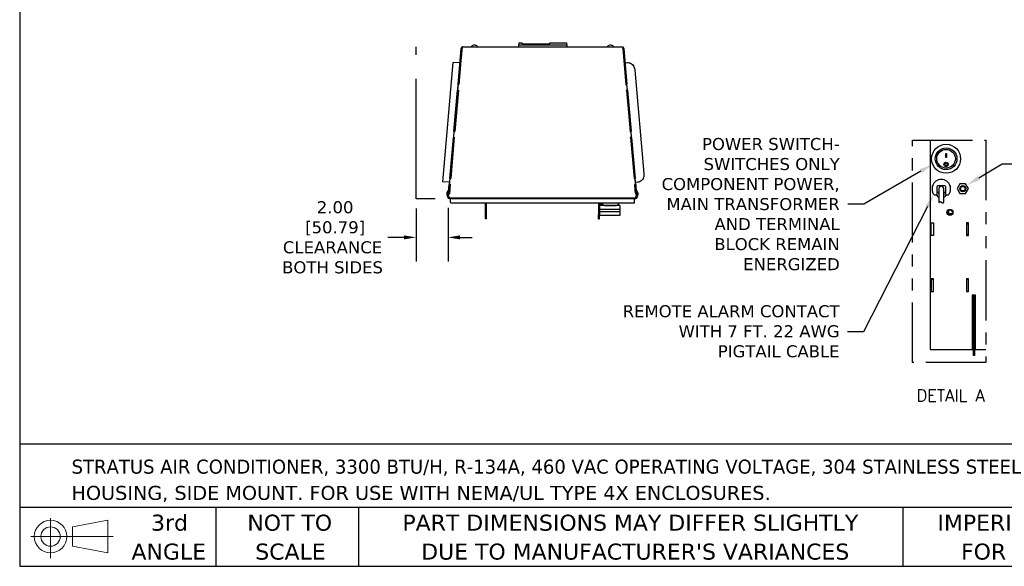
# Model space of a CAD drawing. Header units: inches. Extents: x -1 to 128, y 3 to 101.
# Tile 1 of 17: x -1 to 60, y 3 to 37. Entities that reach past the tile are written whole.
import ezdxf
from ezdxf import colors
from ezdxf.entities.mleader import LeaderData, LeaderLine
from ezdxf.enums import TextEntityAlignment as Align
from ezdxf.math import Vec2, Vec3

# ---------------------------------------------------------------- set-up
doc = ezdxf.new("R2010")
doc.units = ezdxf.units.IN
doc.header["$LTSCALE"] = 12
doc.header["$MEASUREMENT"] = 0
doc.header["$PDSIZE"] = -1
doc.linetypes.add('PHANTOM2', pattern=[1.25, 0.625, -0.125, 0.125, -0.125, 0.125, -0.125])
doc.linetypes.add('SLD-Solid', pattern=[0])
doc.layers.add('DIMENSIONS', color=140, linetype='SLD-Solid', lineweight=25)
doc.layers.add('TEXT', color=140, linetype='SLD-Solid', lineweight=25)
doc.layers.add('PHANTOM', color=130, linetype='PHANTOM2')
doc.styles.add('ROMANS', font='romans.shx')
doc.styles.add('SLDTEXTSTYLE0', font='verdana.ttf')
doc.styles.get("Standard").update_dxf_attribs({"font": 'verdana.ttf'})
doc.dimstyles.get("Standard").update_dxf_attribs({"dimtxt": 0.18, "dimasz": 0.18, "dimexe": 0.18, "dimexo": 0.0625, "dimgap": 0.09, "dimtad": 0, "dimtih": 1, "dimtoh": 1, "dimdec": 4, "dimzin": 0, "dimdsep": 46, "dimtxsty": 'Standard', "dimcen": 0.09, "dimadec": 0, "dimazin": 0, "dimtfac": 1, "dimtdec": 4, "dimtofl": 0, "dimtmove": 0, "dimatfit": 3, "dimfxl": 0, "dimtolj": 1, "dimtzin": 0, "dimarcsym": 0})

# ---------------------------------------------------------------- blocks, each defined once
blk = doc.blocks.new('Block11')
at = {"color": 7, "linetype": 'SLD-Solid', "lineweight": 18}
for p, q in [((1.223, 2.509), (1.223, 0)), ((2.589, 1.969), (4.807, 2.377)), ((2.589, 0.754), (2.589, 1.969)), ((4.807, 2.377), (4.807, 0.346)), ((0, 1.361), (5.137, 1.361)), ((2.589, 0.754), (4.807, 0.346))]:
    blk.add_line(p, q, dxfattribs=at)
for radius in [1.016, 0.607]:
    blk.add_circle((1.223, 1.361), radius, dxfattribs=at)
blk = doc.blocks.new('Block12')
at = {"color": 7, "linetype": 'Continuous'}
blk.add_blockref('Block11', (0, 0), dxfattribs=at)
blk = doc.blocks.new('SW_NOTE_0_1')
at = {"layer": 'TEXT', "color": 0, "char_height": 0.875, "attachment_point": 1, "style": 'SLDTEXTSTYLE0'}
for s, insert in [('STRATUS AIR CONDITIONER, 3300 BTU/H, R-134A, 460 VAC OPERATING VOLTAGE, 304 STAINLESS STEEL ', (0, 1.111)), ('HOUSING, SIDE MOUNT. FOR USE WITH NEMA/UL TYPE 4X ENCLOSURES.', (0, -0.528))]:
    blk.add_mtext(s, dxfattribs=dict(at, insert=insert))
blk = doc.blocks.new('SW_NOTE_0_4')
at = {"layer": 'TEXT', "color": 0, "char_height": 1, "attachment_point": 1, "style": 'SLDTEXTSTYLE0'}
for s, insert in [('PART DIMENSIONS MAY DIFFER SLIGHTLY ', (0, 1.27)), ("DUE TO MANUFACTURER'S VARIANCES", (1.174, -0.536))]:
    blk.add_mtext(s, dxfattribs=dict(at, insert=insert))
blk = doc.blocks.new('SW_NOTE_0_5')
at = {"layer": 'TEXT', "color": 0, "char_height": 1, "attachment_point": 2, "style": 'SLDTEXTSTYLE0'}
for s, insert in [('NOT TO', (2.484, 1.27)), ('SCALE', (2.53, -0.536))]:
    blk.add_mtext(s, dxfattribs=dict(at, insert=insert))
blk = doc.blocks.new('SW_NOTE_0_6')
at = {"layer": 'TEXT', "color": 0, "char_height": 1, "attachment_point": 2, "style": 'SLDTEXTSTYLE0'}
for s, insert in [('3rd', (1.094, 1.27)), ('ANGLE', (1.048, -0.536))]:
    blk.add_mtext(s, dxfattribs=dict(at, insert=insert))
blk = doc.blocks.new('SW_NOTE_0_7')
at = {"layer": 'TEXT', "color": 0, "char_height": 1, "attachment_point": 1, "style": 'SLDTEXTSTYLE0'}
for s, insert in [('IMPERIAL UNITS USED ', (0, 1.27)), ('FOR PART DESIGN', (1.471, -0.536))]:
    blk.add_mtext(s, dxfattribs=dict(at, insert=insert))
blk = doc.blocks.new('*D139')
at = {"layer": 'Defpoints', "color": 0}
for p in [(23.526, 26.007), (25.526, 26.048), (25.526, 23.603)]:
    blk.add_point(p, dxfattribs=at)
at = {"layer": 'DIMENSIONS', "color": 0, "lineweight": -2}
for p, q in [((23.526, 25.407), (23.526, 22.103)), ((25.526, 25.448), (25.526, 22.103)), ((22.776, 23.603), (21.77, 23.603)), ((26.276, 23.603), (27.026, 23.603))]:
    blk.add_line(p, q, dxfattribs=at)
at = {"layer": 'DIMENSIONS', "color": 0}
for points in [[(22.776, 23.728), (22.776, 23.478), (23.526, 23.603)], [(26.276, 23.728), (26.276, 23.478), (25.526, 23.603)]]:
    blk.add_solid(points, dxfattribs=at)
at = {"layer": 'DIMENSIONS', "color": 0, "insert": (18.308, 23.603), "char_height": 0.75, "attachment_point": 5}
blk.add_mtext('\\A1; 2.00\\P [50.79]\\PCLEARANCE\\PBOTH SIDES', dxfattribs=at)

msp = doc.modelspace()

# ---------------------------------------------------------------- linework, layer by layer
for p, q in [((29.94209, 35.74579), (29.94209, 35.62467)), ((29.94209, 35.74579), (30.16709, 35.74579)), ((30.16709, 35.6934), (30.16709, 35.74579)), ((30.16709, 35.6934), (31.88709, 35.6934)), ((31.88709, 35.74579), (32.94209, 35.74579)), ((31.88709, 35.6934), (31.88709, 35.74579)), ((32.94209, 35.62467), (32.94209, 35.74579)), ((26.27586, 34.62402), (26.3432, 35.39373)), ((26.33364, 34.61897), (26.40098, 35.38867)), ((26.41211, 35.50446), (26.33564, 34.63039)), ((26.3432, 35.39373), (26.34364, 35.39878)), ((26.40098, 35.38867), (26.3432, 35.39373)), ((26.40098, 35.38867), (26.40142, 35.39373)), ((26.40199, 35.38988), (26.40108, 35.38996)), ((26.40696, 35.44667), (26.40706, 35.44667)), ((26.4592, 35.50446), (26.41211, 35.50446)), ((26.4592, 35.50467), (36.39161, 35.50467)), ((26.4592, 35.50467), (26.4592, 35.50446)), ((29.94209, 35.62467), (32.94209, 35.62467)), ((29.94209, 35.50467), (29.94209, 35.62467)), ((32.94209, 35.62467), (32.94209, 35.50467)), ((36.39161, 35.50467), (36.43868, 35.50467)), ((36.43868, 35.50467), (36.51517, 34.63039)), ((36.44872, 35.38993), (36.44908, 35.38996)), ((36.44983, 35.38867), (36.44939, 35.39373)), ((36.44983, 35.38867), (36.50761, 35.39373)), ((36.44983, 35.38867), (36.51717, 34.61897)), ((36.50761, 35.39373), (36.50717, 35.39878)), ((36.50761, 35.39373), (36.57495, 34.62402)), ((25.82188, 34.52939), (25.18569, 27.07267)), ((26.2654, 34.50446), (25.82188, 34.52939)), ((26.14909, 33.17501), (26.27586, 34.62402)), ((26.33564, 34.63039), (26.2066, 33.15541)), ((26.20686, 33.16995), (26.33364, 34.61897)), ((36.51517, 34.63039), (36.64421, 33.15541)), ((36.51717, 34.61897), (36.64394, 33.16995)), ((36.57495, 34.62402), (36.70172, 33.17501)), ((36.58603, 34.4974), (36.74191, 34.51103)), ((37.19675, 34.04591), (37.76222, 27.5826)), ((25.89156, 30.23149), (26.11475, 32.78254)), ((26.17569, 32.80219), (25.94907, 30.2119)), ((25.94934, 30.22644), (26.17253, 32.77748)), ((26.14862, 33.16967), (26.11475, 32.78254)), ((26.17253, 32.77748), (26.11475, 32.78254)), ((26.13815, 32.80538), (26.16906, 33.1586)), ((26.13815, 32.79531), (26.13815, 32.80538)), ((26.17569, 32.80219), (26.13815, 32.80538)), ((26.17482, 32.79219), (26.13815, 32.79531)), ((26.14909, 33.17501), (26.14862, 33.16967)), ((26.2064, 33.16461), (26.14862, 33.16967)), ((26.20686, 33.16995), (26.14909, 33.17501)), ((26.16906, 33.1586), (26.2066, 33.15541)), ((26.17382, 32.79228), (26.17253, 32.77748)), ((26.2064, 33.16461), (26.2056, 33.1555)), ((26.20686, 33.16995), (26.2064, 33.16461)), ((36.64394, 33.16995), (36.70172, 33.17501)), ((36.64441, 33.16461), (36.64394, 33.16995)), ((36.64421, 33.15541), (36.68175, 33.1586)), ((36.64441, 33.16461), (36.70219, 33.16967)), ((36.64521, 33.1555), (36.64441, 33.16461)), ((36.71266, 32.80538), (36.67512, 32.80219)), ((36.67512, 32.80219), (36.90174, 30.2119)), ((36.71266, 32.79531), (36.67599, 32.79219)), ((36.67828, 32.77748), (36.67699, 32.79228)), ((36.67828, 32.77748), (36.73606, 32.78254)), ((36.67828, 32.77748), (36.90147, 30.22644)), ((36.68175, 33.1586), (36.71266, 32.80538)), ((36.70219, 33.16967), (36.70172, 33.17501)), ((36.73606, 32.78254), (36.70219, 33.16967)), ((36.71266, 32.79531), (36.71266, 32.80538)), ((36.73606, 32.78254), (36.95925, 30.23149)), ((25.89109, 30.22615), (25.85722, 29.83902)), ((25.88063, 29.86186), (25.91153, 30.21508)), ((25.89156, 30.23149), (25.89109, 30.22615)), ((25.94887, 30.22109), (25.89109, 30.22615)), ((25.94934, 30.22644), (25.89156, 30.23149)), ((25.91153, 30.21508), (25.94907, 30.2119)), ((25.94887, 30.22109), (25.94808, 30.21198)), ((25.94934, 30.22644), (25.94887, 30.22109)), ((36.90147, 30.22644), (36.95925, 30.23149)), ((36.90194, 30.22109), (36.90147, 30.22644)), ((36.90174, 30.2119), (36.93928, 30.21508)), ((36.90194, 30.22109), (36.95972, 30.22615)), ((36.90273, 30.21198), (36.90194, 30.22109)), ((36.93928, 30.21508), (36.97018, 29.86186)), ((36.95972, 30.22615), (36.95925, 30.23149)), ((36.99358, 29.83902), (36.95972, 30.22615)), ((25.63404, 27.28797), (25.85722, 29.83902)), ((25.91817, 29.85867), (25.69155, 27.26838)), ((25.69182, 27.28292), (25.915, 29.83397)), ((25.915, 29.83397), (25.85722, 29.83902)), ((25.88063, 29.85179), (25.88063, 29.86186)), ((25.91817, 29.85867), (25.88063, 29.86186)), ((25.91729, 29.84868), (25.88063, 29.85179)), ((25.9163, 29.84876), (25.915, 29.83397)), ((36.97018, 29.86186), (36.93264, 29.85867)), ((36.93264, 29.85867), (37.15926, 27.26838)), ((36.97018, 29.85179), (36.93351, 29.84868)), ((36.93581, 29.83397), (36.93451, 29.84876)), ((36.93581, 29.83397), (36.99358, 29.83902)), ((36.93581, 29.83397), (37.15899, 27.28292)), ((36.97018, 29.85179), (36.97018, 29.86186)), ((36.99358, 29.83902), (37.21677, 27.28797)), ((55.6502, 29.6746), (55.6502, 16.59734)), ((56.62159, 28.58504), (56.62159, 28.83542)), ((56.62159, 28.83542), (56.67159, 28.83542)), ((56.67159, 28.5913), (56.62159, 28.5913)), ((56.67159, 28.58504), (56.62159, 28.58504)), ((56.67159, 28.83542), (56.67159, 28.58504)), ((56.56059, 28.16446), (56.56059, 28.1623)), ((56.73259, 28.1623), (56.73259, 28.16446)), ((25.61286, 27.04591), (25.18569, 27.07267)), ((25.63357, 27.28263), (25.5997, 26.8955)), ((25.62311, 26.91834), (25.65401, 27.27156)), ((25.63404, 27.28797), (25.63357, 27.28263)), ((25.69135, 27.27758), (25.63357, 27.28263)), ((25.69182, 27.28292), (25.63404, 27.28797)), ((25.65401, 27.27156), (25.69155, 27.26838)), ((25.69135, 27.27758), (25.69055, 27.26846)), ((25.69182, 27.28292), (25.69135, 27.27758)), ((37.15899, 27.28292), (37.21677, 27.28797)), ((37.15946, 27.27758), (37.15899, 27.28292)), ((37.15926, 27.26838), (37.1968, 27.27156)), ((37.15946, 27.27758), (37.21724, 27.28263)), ((37.16026, 27.26846), (37.15946, 27.27758)), ((37.1968, 27.27156), (37.2277, 26.91834)), ((37.21724, 27.28263), (37.21677, 27.28797)), ((37.25111, 26.8955), (37.21724, 27.28263)), ((25.55383, 26.37124), (25.57505, 26.61381)), ((25.57505, 26.61381), (25.58164, 26.68911)), ((25.58164, 26.68911), (25.5997, 26.8955)), ((25.65748, 26.89045), (25.5997, 26.8955)), ((25.63194, 26.58712), (25.60927, 26.32792)), ((25.61161, 26.36618), (25.63283, 26.60875)), ((25.62311, 26.90827), (25.62311, 26.91834)), ((25.66064, 26.91516), (25.62311, 26.91834)), ((25.65977, 26.90516), (25.62311, 26.90827)), ((25.62676, 26.5279), (25.62577, 26.52799)), ((25.64088, 26.68928), (25.63194, 26.58712)), ((25.63283, 26.60875), (25.63942, 26.68405)), ((25.65968, 26.90517), (25.63867, 26.66507)), ((25.63867, 26.66507), (25.63877, 26.66507)), ((25.63942, 26.68405), (25.65748, 26.89045)), ((25.66064, 26.91516), (25.64088, 26.68928)), ((25.65877, 26.90524), (25.65748, 26.89045)), ((37.2277, 26.91834), (37.19016, 26.91516)), ((37.19016, 26.91516), (37.20993, 26.68928)), ((37.2277, 26.90827), (37.19104, 26.90516)), ((37.2244, 26.52799), (37.1914, 26.90519)), ((37.19333, 26.89045), (37.19204, 26.90524)), ((37.19333, 26.89045), (37.25111, 26.8955)), ((37.19333, 26.89045), (37.21139, 26.68405)), ((37.20993, 26.68928), (37.21886, 26.58712)), ((37.21139, 26.68405), (37.21798, 26.60875)), ((37.21798, 26.60875), (37.2392, 26.36618)), ((37.21886, 26.58712), (37.24154, 26.32792)), ((37.22404, 26.52796), (37.2244, 26.52799)), ((37.23832, 26.36879), (37.2244, 26.52799)), ((37.2277, 26.90827), (37.2277, 26.91834)), ((37.39505, 27.04555), (37.23918, 27.03191)), ((37.25111, 26.8955), (37.26917, 26.68911)), ((37.26917, 26.68911), (37.27575, 26.61381)), ((37.27575, 26.61381), (37.29698, 26.37124)), ((55.7991, 26.45768), (55.7991, 26.8228)), ((56.0691, 26.7628), (56.0691, 26.3048)), ((56.5651, 26.8228), (56.1291, 26.8228)), ((56.1971, 26.64454), (56.1971, 25.78715)), ((56.4971, 25.78715), (56.4971, 26.64454)), ((56.6251, 26.3048), (56.6251, 26.7628)), ((56.8951, 26.8228), (56.8951, 26.45768)), ((57.51591, 26.95054), (57.33924, 26.64454)), ((57.33924, 26.64454), (57.51591, 26.33854)), ((57.86925, 26.95054), (57.51591, 26.95054)), ((58.04592, 26.64454), (57.86925, 26.95054)), ((57.86925, 26.33854), (58.04592, 26.64454)), ((25.52552, 26.04767), (25.52597, 26.05273)), ((25.5833, 26.04262), (25.52552, 26.04767)), ((25.52597, 26.05277), (25.52784, 26.07413)), ((25.52597, 26.05273), (25.58375, 26.04767)), ((25.52784, 26.07413), (25.53531, 26.15951)), ((25.58562, 26.06908), (25.52784, 26.07413)), ((25.53531, 26.15951), (25.53728, 26.18201)), ((25.56392, 26.15701), (25.53531, 26.15951)), ((25.53728, 26.18201), (25.55383, 26.37124)), ((25.56424, 26.17965), (25.53728, 26.18201)), ((25.61161, 26.36618), (25.55383, 26.37124)), ((25.56392, 26.17609), (25.58079, 26.36888)), ((25.56392, 26.13508), (25.5809, 26.32916)), ((25.56392, 26.13508), (25.56392, 26.17609)), ((25.59229, 26.13384), (25.56392, 26.13508)), ((25.5809, 26.32916), (25.5809, 26.36887)), ((25.5809, 26.32916), (25.60927, 26.32792)), ((25.5833, 26.04262), (25.58375, 26.04767)), ((25.58375, 26.04772), (25.58562, 26.06908)), ((25.59229, 26.13384), (25.58475, 26.04767)), ((37.26606, 26.04767), (25.58475, 26.04767)), ((25.58562, 26.06908), (25.59129, 26.13388)), ((25.58865, 26.09967), (25.5893, 26.09967)), ((25.58881, 26.10507), (25.58876, 26.10507)), ((25.589, 26.10777), (25.59, 26.10768)), ((25.61184, 26.36882), (25.61284, 26.36878)), ((25.66563, 26.0339), (25.65199, 26.04767)), ((25.66563, 26.0339), (25.68166, 26.01374)), ((25.68166, 26.01374), (25.68166, 26.00666)), ((25.68201, 26.00666), (25.68166, 26.00666)), ((25.68166, 25.78666), (25.68166, 26.00666)), ((37.16851, 26.00666), (25.68201, 26.00666)), ((25.68201, 25.78666), (25.68201, 26.00666)), ((37.16851, 26.01374), (37.18453, 26.0339)), ((37.16851, 26.00666), (37.16851, 26.01374)), ((37.16851, 25.78666), (37.16851, 26.00666)), ((37.19817, 26.04767), (37.18453, 26.0339)), ((37.23375, 26.42107), (37.23439, 26.42112)), ((37.23662, 26.39567), (37.23598, 26.39561)), ((37.23797, 26.36878), (37.23897, 26.36882)), ((37.2392, 26.36618), (37.29698, 26.37124)), ((37.24154, 26.32792), (37.26991, 26.32916)), ((37.28689, 26.13508), (37.25852, 26.13384)), ((37.25852, 26.13384), (37.26606, 26.04767)), ((37.26116, 26.10777), (37.25888, 26.13385)), ((37.25952, 26.13388), (37.26519, 26.06908)), ((37.26116, 26.10777), (37.2608, 26.10774)), ((37.26117, 26.10777), (37.26141, 26.10507)), ((37.26136, 26.10507), (37.26141, 26.10507)), ((37.26151, 26.09967), (37.26152, 26.09967)), ((37.26519, 26.06908), (37.32297, 26.07413)), ((37.26519, 26.06908), (37.26706, 26.04772)), ((37.32484, 26.05277), (37.26706, 26.04772)), ((37.26751, 26.04262), (37.26706, 26.04767)), ((37.26751, 26.04262), (37.32528, 26.04767)), ((37.26991, 26.32916), (37.26991, 26.36887)), ((37.26991, 26.32916), (37.28689, 26.13508)), ((37.27002, 26.36888), (37.28689, 26.17609)), ((37.28657, 26.17965), (37.31353, 26.18201)), ((37.28689, 26.13508), (37.28689, 26.17609)), ((37.28689, 26.15701), (37.3155, 26.15951)), ((37.29698, 26.37124), (37.31353, 26.18201)), ((37.31353, 26.18201), (37.3155, 26.15951)), ((37.3155, 26.15951), (37.32297, 26.07413)), ((37.32297, 26.07413), (37.32484, 26.05277)), ((37.32528, 26.04767), (37.32484, 26.05273)), ((55.87318, 26.28018), (55.80439, 26.43306)), ((56.0691, 26.2448), (55.9279, 26.2448)), ((56.0691, 26.3048), (56.0691, 26.2448)), ((56.0821, 26.4228), (56.1421, 26.4228)), ((56.0821, 26.21023), (56.0821, 26.4228)), ((56.1421, 26.4228), (56.1621, 26.4228)), ((56.1621, 26.4228), (56.1621, 26.4068)), ((56.5321, 26.4228), (56.5521, 26.4228)), ((56.5321, 26.4068), (56.5321, 26.4228)), ((56.5521, 26.4228), (56.6121, 26.4228)), ((56.6121, 26.4228), (56.6121, 26.21023)), ((56.6251, 26.2448), (56.6251, 26.3048)), ((56.76631, 26.2448), (56.6251, 26.2448)), ((56.88982, 26.43306), (56.82102, 26.28018)), ((57.51591, 26.33854), (57.86925, 26.33854)), ((25.68201, 25.78666), (25.68201, 25.75666)), ((25.68201, 25.75666), (37.16851, 25.75666)), ((27.86607, 25.01939), (27.86607, 25.75666)), ((27.92808, 25.01939), (27.92808, 25.75666)), ((34.9264, 25.75666), (34.9264, 25.00666)), ((34.9884, 25.75666), (34.9884, 25.00666)), ((36.26358, 25.58577), (35.00958, 25.58577)), ((35.00958, 25.34827), (35.00958, 25.58577)), ((36.26358, 25.34827), (35.00958, 25.34827)), ((35.01858, 25.19827), (35.01858, 25.34827)), ((35.0702, 25.71598), (35.08415, 25.75666)), ((35.1362, 25.71598), (35.0702, 25.71598)), ((35.11849, 25.69277), (35.0702, 25.71598)), ((35.07424, 25.66256), (35.11849, 25.69277)), ((35.17015, 25.66256), (35.07424, 25.66256)), ((35.12253, 25.63934), (35.07424, 25.66256)), ((35.07613, 25.61256), (35.12253, 25.63934)), ((35.24376, 25.61256), (35.07613, 25.61256)), ((35.12253, 25.58577), (35.07613, 25.61256)), ((35.14788, 25.69277), (35.11849, 25.69277)), ((35.19535, 25.63934), (35.12253, 25.63934)), ((35.30958, 25.60066), (36.03358, 25.60066)), ((36.19703, 25.61256), (36.0994, 25.61256)), ((36.15064, 25.63934), (36.14782, 25.63934)), ((36.19892, 25.66256), (36.15064, 25.63934)), ((36.15064, 25.63934), (36.19703, 25.61256)), ((36.19703, 25.61256), (36.15064, 25.58577)), ((36.19892, 25.66256), (36.17302, 25.66256)), ((36.18243, 25.67382), (36.19892, 25.66256)), ((36.25458, 25.34827), (36.25458, 25.19827)), ((36.26358, 25.58577), (36.26358, 25.34827)), ((37.16851, 25.75666), (37.16851, 25.78666)), ((56.75411, 25.24729), (56.75411, 25.07183)), ((56.79754, 25.29009), (56.79754, 25.1702)), ((27.92808, 25.01939), (27.86607, 25.01939)), ((27.86607, 24.75667), (27.86607, 25.01939)), ((27.92808, 24.75667), (27.86607, 24.75667)), ((27.92808, 24.75667), (27.92808, 25.01939)), ((34.9264, 24.75666), (34.9264, 25.00666)), ((34.9264, 25.00666), (34.9884, 25.00666)), ((34.9264, 24.75666), (34.9884, 24.75666)), ((34.9884, 24.75666), (34.9884, 25.00666)), ((36.26358, 25.19827), (35.00958, 25.19827)), ((35.00958, 24.96077), (35.00958, 25.19827)), ((36.26358, 24.96077), (35.00958, 24.96077)), ((36.26358, 25.19827), (36.26358, 24.96077)), ((56.82017, 25.0762), (56.75411, 25.0762)), ((56.86401, 25.0762), (56.82017, 25.0762)), ((57.01543, 25.0762), (56.86401, 25.0762)), ((56.94154, 25.01461), (56.94154, 25.0762)), ((55.71334, 23.72034), (55.71334, 24.52034)), ((55.71334, 24.52034), (55.85334, 24.52034)), ((55.85334, 24.52034), (55.85334, 23.72034)), ((57.91334, 24.52034), (57.91334, 23.72034)), ((58.05334, 24.52034), (57.91334, 24.52034)), ((57.91334, 24.4522), (58.05334, 24.4522)), ((58.05334, 23.72034), (58.05334, 24.52034)), ((55.85334, 23.72034), (55.71334, 23.72034)), ((58.05334, 23.7762), (57.91334, 23.7762)), ((57.91334, 23.72034), (58.05334, 23.72034)), ((55.71334, 21.02034), (55.71334, 20.22034)), ((55.85334, 21.02034), (55.71334, 21.02034)), ((55.85334, 20.92133), (55.75433, 21.02034)), ((55.85334, 20.22034), (55.85334, 21.02034)), ((57.91334, 21.02034), (57.91334, 20.22034)), ((58.05334, 21.02034), (57.91334, 21.02034)), ((57.91334, 20.98485), (58.05334, 20.9895)), ((58.05334, 20.22034), (58.05334, 21.02034)), ((55.71334, 20.22034), (55.85334, 20.22034)), ((57.91334, 20.22034), (58.05334, 20.22034)), ((58.47457, 20.00052), (58.28657, 20.00052)), ((58.28657, 20.00052), (58.28657, 16.59734)), ((58.36754, 20.00052), (58.36754, 19.98054)), ((58.44258, 19.98054), (58.36754, 19.98054)), ((58.36754, 19.48054), (58.36754, 19.98054)), ((58.44258, 20.00052), (58.44258, 19.98054)), ((58.44258, 19.48054), (58.44258, 19.98054)), ((58.47457, 16.59734), (58.47457, 20.00052)), ((58.44258, 19.48054), (58.36754, 19.48054)), ((58.36754, 16.4212), (58.36754, 19.48054)), ((58.44258, 16.4212), (58.44258, 19.48054)), ((58.28657, 19.03047), (58.3222, 19.0099)), ((58.3222, 19.0099), (58.3222, 17.50879)), ((58.3222, 18.0085), (58.36754, 18.0085)), ((58.3222, 17.50879), (58.28657, 17.48821)), ((58.36754, 17.7585), (58.3222, 17.7585)), ((55.6502, 16.59734), (58.36754, 16.59734)), ((58.30518, 16.60711), (58.30518, 16.59734)), ((58.36754, 16.60711), (58.30518, 16.60711)), ((58.44258, 16.4212), (58.36754, 16.4212)), ((58.36754, 16.2212), (58.36754, 16.4212)), ((58.44258, 16.2212), (58.36754, 16.2212)), ((58.44258, 16.59734), (59.12518, 16.59734)), ((58.44258, 16.2212), (58.44258, 16.4212))]:
    msp.add_line(p, q)
for centre, radius in [((56.64659, 28.51054), 0.906), ((56.64659, 28.51054), 0.677), ((56.64659, 28.51053), 0.58), ((56.64653, 28.16143), 0.13459), ((56.64654, 28.16194), 0.08624), ((57.69258, 26.64454), 0.19), ((57.69258, 26.64454), 0.1389), ((56.88334, 25.15956), 0.19), ((56.88334, 25.15956), 0.1562)]:
    msp.add_circle(centre, radius)
for centre, radius, start, end in [((26.4592, 35.38867), 0.116, 114.43128, 175), ((26.4592, 35.38867), 0.058, 164.3450945, 175), ((26.4592, 35.38867), 0.116, 90, 93.4614195), ((27.0023, 35.52467), 0.02, 127.9936045, 270), ((27.17658, 35.30155), 0.30312, 90, 127.9936045), ((27.17658, 35.30155), 0.30312, 52.0063955, 90), ((27.35087, 35.52467), 0.02, 270, 52.0063955), ((35.5023, 35.52467), 0.02, 127.9936045, 270), ((35.67658, 35.30155), 0.30312, 90, 127.9936045), ((35.67658, 35.30155), 0.30312, 52.0063955, 90), ((35.85087, 35.52467), 0.02, 270, 52.0063955), ((36.39161, 35.38867), 0.116, 5, 65.56872), ((36.39161, 35.38867), 0.058, 5, 15.6549055), ((56.64652, 28.1641), 0.08664, 0.2433674, 179.7653756), ((56.3471, 26.64454), 0.57627, 18.0198895, 161.9801105), ((25.75271, 26.31378), 0.30313, 137.0063955, 175), ((25.54562, 26.50685), 0.02, 355, 137.0063955), ((37.30518, 26.5069), 0.02, 42.9936045, 185), ((37.0981, 26.31384), 0.30312, 5, 42.9936045), ((54.78186, 20.39448), 6.50831, 80.4726285, 81.0078134), ((55.8591, 26.45768), 0.06, 180, 204.2277453), ((56.1291, 26.7628), 0.06, 90, 180), ((56.3471, 26.64454), 0.15, 0, 180), ((56.5651, 26.7628), 0.06, 0, 90), ((57.73601, 21.47607), 5.41245, 98.9380068, 99.5815513), ((56.8351, 26.45768), 0.06, 335.7722547, 0), ((25.75271, 26.31378), 0.30312, 175, 212.9936045), ((25.51524, 26.15961), 0.02, 212.9936045, 355), ((25.68166, 26.09967), 0.09301, 213.9872075, 270), ((37.16851, 26.09967), 0.09301, 270, 326.0127925), ((37.33556, 26.15966), 0.02, 185, 327.0063955), ((37.0981, 26.31384), 0.30313, 327.0063955, 5), ((55.9279, 26.3048), 0.06, 204.2277453, 270), ((56.3471, 26.64454), 0.5, 233.0792668, 237.9945452), ((56.3471, 26.5768), 0.40878, 227.1505535, 229.5885383), ((56.3471, 26.64454), 0.48, 234.6080483, 236.4899439), ((56.1421, 26.21023), 0.06, 180, 240.7845362), ((56.3471, 26.5768), 0.48, 240.7845362, 251.7900431), ((56.2421, 26.4068), 0.08, 180, 235.7711337), ((56.4521, 26.4068), 0.08, 304.2288663, 0), ((56.3471, 26.5768), 0.48, 288.2099569, 299.2154638), ((56.5521, 26.21023), 0.06, 299.2154638, 0), ((56.3471, 26.64454), 0.48, 303.2885847, 305.3919517), ((56.3471, 26.5768), 0.40878, 310.4114617, 312.8494465), ((56.3471, 26.64454), 0.5, 302.0054548, 306.9207332), ((56.76631, 26.3048), 0.06, 270, 335.7722547), ((25.71166, 25.78666), 0.03, 180, 188.7531407), ((35.30958, 25.78866), 0.188, 189.8001899, 270), ((36.03358, 25.78866), 0.188, 270, 350.1998101)]:
    msp.add_arc(centre, radius, start, end)
for centre, start_param in [((56.82017, 25.1702), 4.82340349), ((56.86401, 25.1702), 4.71238898)]:
    msp.add_ellipse(centre, major_axis=(0, -0.094), ratio=0.70710678, start_param=start_param, end_param=6.28318531)
for points, knots in [([(36.74191, 34.51103), (36.80247, 34.51633), (36.8709, 34.50488), (37.0168, 34.42977), (37.09052, 34.35237), (37.17093, 34.19202), (37.19061, 34.11609), (37.19675, 34.04591)], [0, 0, 0, 0, 0.31245046, 0.31245046, 0.70255895, 0.70255895, 1, 1, 1, 1]), ([(56.78059, 28.16446), (56.78059, 28.12893), (56.76634, 28.09359), (56.71733, 28.04267), (56.68245, 28.02732), (56.61187, 28.027), (56.5769, 28.04197), (56.52721, 28.09283), (56.51285, 28.12816), (56.51259, 28.16379), (56.51259, 28.16411), (56.51259, 28.16442)], [0, 0, 0, 0, 0.125, 0.125, 0.25, 0.25, 0.375, 0.375, 0.5, 0.5, 0.501116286, 0.501116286, 0.501116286, 0.501116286]), ([(37.76222, 27.5826), (37.76845, 27.51145), (37.76214, 27.43202), (37.71069, 27.26415), (37.65554, 27.17925), (37.52739, 27.07663), (37.45862, 27.05111), (37.39505, 27.04555)], [0, 0, 0, 0, 0.30172116, 0.30172116, 0.6724597, 0.6724597, 1, 1, 1, 1])]:
    msp.add_open_spline(points, degree=3, knots=knots)
msp.add_spline([(56.1971, 25.78715), (56.29777, 25.8393), (56.42147, 25.75301), (56.4971, 25.78715)], degree=3)
at = {"layer": 'PHANTOM'}
for p, q in [((23.52607, 26.00666), (23.52607, 35.50467)), ((24.72703, 26.00666), (23.52607, 26.00666))]:
    msp.add_line(p, q, dxfattribs=at)
at = {"layer": 'PHANTOM', "ltscale": 0.5}
msp.add_lwpolyline([(54.54173, 15.78812), (54.54173, 29.6746), (59.12518, 29.6746), (59.12518, 15.78812), (54.54173, 15.78812)], dxfattribs=at)
at = {"layer": 'TEXT'}
for p, q in [((-1.23908, 101.19662), (-1.23908, 3.07211)), ((127.54934, 10.69033), (-1.23908, 10.69033)), ((127.54934, 6.75178), (-1.23908, 6.75178)), ((11.02648, 6.75178), (11.02648, 3.07211)), ((19.94153, 6.75178), (19.94153, 3.07211)), ((53.95426, 6.75178), (53.95426, 3.07211)), ((-1.23908, 3.07211), (127.54934, 3.07211))]:
    msp.add_line(p, q, dxfattribs=at)

# ---------------------------------------------------------------- block references
for name, p in [('SW_NOTE_0_1', (1.99806, 8.61945)), ('SW_NOTE_0_6', (7.02913, 5.02463)), ('SW_NOTE_0_5', (13.15006, 5.02463)), ('SW_NOTE_0_4', (22.67581, 5.02463)), ('SW_NOTE_0_7', (56.10914, 5.02463)), ('Block12', (-0.53437, 3.56875))]:
    msp.add_blockref(name, p, dxfattribs=at)

# ---------------------------------------------------------------- texts
at = {"layer": 'DIMENSIONS', "style": 'ROMANS'}
msp.add_text('DETAIL A', height=0.75, dxfattribs=at).set_placement((56.92267, 13.36234), align=Align.CENTER)

# ---------------------------------------------------------------- dimensions: what is measured, and where the dimension line sits
at = {"layer": 'DIMENSIONS'}
dim = msp.add_linear_dim(base=(25.52552, 23.60336), p1=(23.52607, 26.00666), p2=(25.52552, 26.04767), angle=180, text=' <>\\PCLEARANCE\\PBOTH SIDES', dimstyle='Standard', override={"dimtxt": 0.75, "dimasz": 0.75, "dimexe": 1.5, "dimexo": 0.6, "dimgap": 0.25, "dimdec": 2, "dimzin": 1, "dimpost": '\\X', "dimtdec": 2, "dimtzin": 1}, dxfattribs=at)
dim.commit()
dim.dimension.update_dxf_attribs({"geometry": '*D139', "text_midpoint": (18.30822, 23.60336), "dimtype": 160})

# ---------------------------------------------------------------- leaders
ml = msp.add_multileader_mtext('Standard', dxfattribs=at)
ml.set_content('POWER SWITCH-\\PSWITCHES ONLY\\PCOMPONENT POWER,\\PMAIN TRANSFORMER\\PAND TERMINAL\\PBLOCK REMAIN\\PENERGIZED', color=256)
ml.set_leader_properties(color=256, linetype='ByLayer', lineweight=-1)
ml.build(insert=Vec2(0, 0))
ml.multileader.update_dxf_attribs({"text_left_attachment_type": 2, "text_right_attachment_type": 2, "dogleg_length": 1, "arrow_head_size": 0.85})
ctx = ml.context
ctx.base_point, ctx.char_height, ctx.arrow_head_size, ctx.landing_gap_size, ctx.plane_origin = Vec3(38.41516, 25.68236), 0.75, 0.85, 0.5, Vec3(22.02779, 24.618)
ctx.left_attachment, ctx.right_attachment, ctx.text_align_type = 2, 2, 2
notes = []
notes.append((ctx, [(1, (1, 1, 0), (51.49994, 25.68236), (-1, 0), 1, [(0, [(55.80096, 28.15898)], 0, [])])]))
ctx.mtext.insert, ctx.mtext.alignment, ctx.mtext.flow_direction = Vec3(49.99994, 29.80736), 3, 5
ml = msp.add_multileader_mtext('Standard', dxfattribs=at)
ml.set_content('CHASSIS\\PGROUND', color=256)
ml.set_leader_properties(color=256, linetype='ByLayer', lineweight=-1)
ml.build(insert=Vec2(0, 0))
ml.multileader.update_dxf_attribs({"text_left_attachment_type": 2, "text_right_attachment_type": 2, "dogleg_length": 1, "arrow_head_size": 0.85})
ctx = ml.context
ctx.base_point, ctx.char_height, ctx.arrow_head_size, ctx.landing_gap_size, ctx.plane_origin = Vec3(61.15111, 28.18984), 0.75, 0.85, 0.5, Vec3(57.96266, 26.88097)
ctx.left_attachment, ctx.right_attachment = 2, 2
notes.append((ctx, [(0, (1, 1, 0), (60.15111, 28.18984), (1, 0), 1, [(0, [(57.96266, 26.88097)], 0, [])])]))
ctx.mtext.insert, ctx.mtext.flow_direction = Vec3(61.65111, 29.18984), 5
ml = msp.add_multileader_mtext('Standard', dxfattribs=at)
ml.set_content('REMOTE ALARM CONTACT\\PWITH 7 FT. 22 AWG\\PPIGTAIL CABLE', color=256)
ml.set_leader_properties(color=256, linetype='ByLayer', lineweight=-1)
ml.build(insert=Vec2(0, 0))
ml.multileader.update_dxf_attribs({"text_left_attachment_type": 2, "text_right_attachment_type": 2, "dogleg_length": 1, "arrow_head_size": 0.85})
ctx = ml.context
ctx.base_point, ctx.char_height, ctx.arrow_head_size, ctx.landing_gap_size, ctx.plane_origin = Vec3(35.95613, 17.71445), 0.75, 0.85, 0.5, Vec3(55.87318, 26.28018)
ctx.left_attachment, ctx.right_attachment, ctx.text_align_type = 2, 2, 2
notes.append((ctx, [(0, (1, 1, 0), (51.49138, 17.71445), (-1, 0), 1, [(0, [(55.87318, 26.28018)], 0, [])])]))
ctx.mtext.insert, ctx.mtext.alignment, ctx.mtext.flow_direction = Vec3(49.99138, 19.36917), 3, 5
for ctx, leaders in notes:
    for number, flags, end, landing, length, lines in leaders:
        leader = LeaderData()
        leader.index, (leader.has_last_leader_line, leader.has_dogleg_vector, leader.attachment_direction) = number, flags
        leader.last_leader_point, leader.dogleg_vector, leader.dogleg_length = Vec3(end), Vec3(landing), length
        for number, points, colour, breaks in lines:
            line = LeaderLine()
            line.index, line.vertices, line.color, line.breaks = number, Vec3.list(points), colors.encode_raw_color(colour), breaks
            leader.lines.append(line)
        ctx.leaders.append(leader)

doc.saveas('drawing.dxf')
